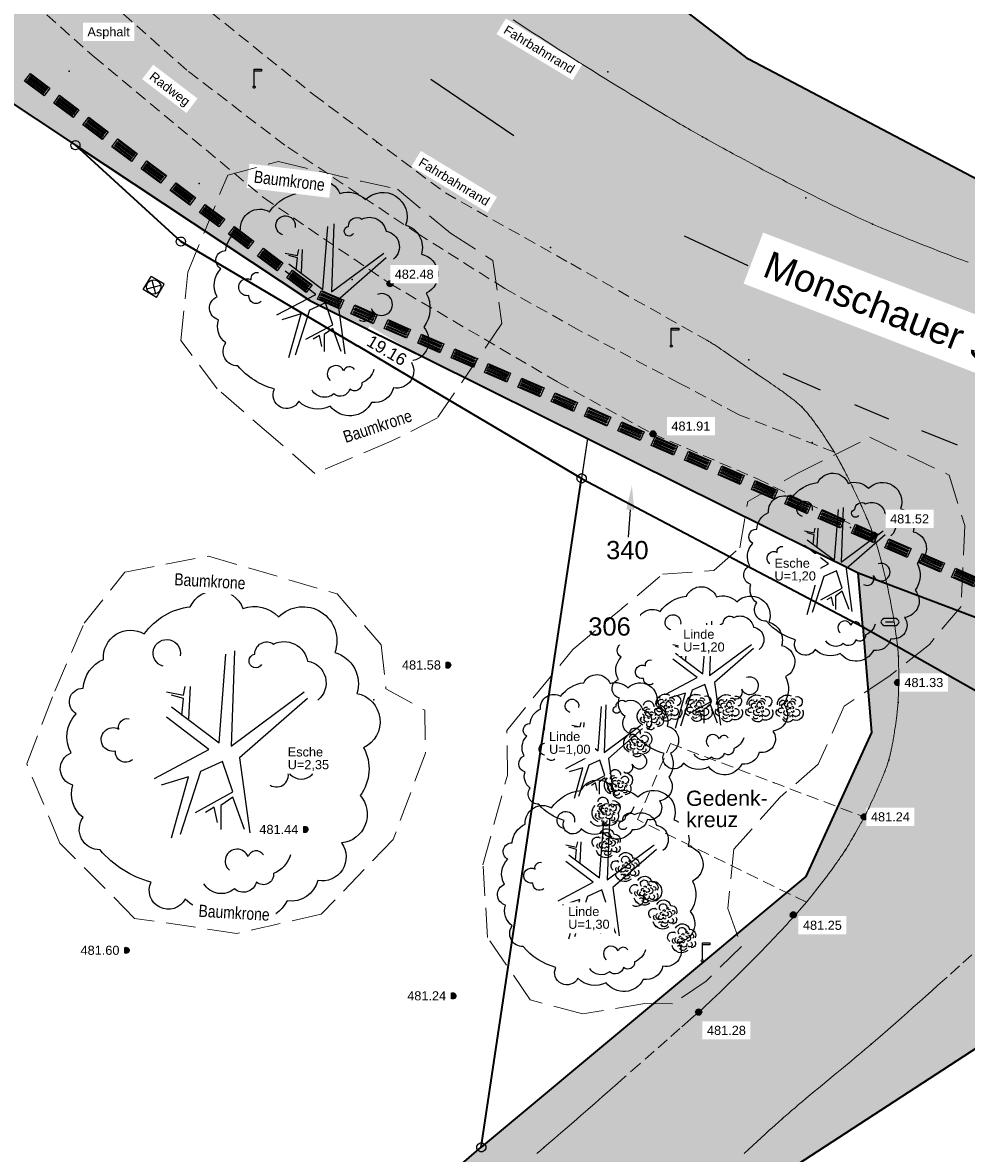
# Model space of a CAD drawing. Header units: metres. Extents: x 32314623 to 32316932, y 5614378 to 5615384.
# Tile 28 of 35: x 32316198 to 32316237, y 5614946 to 5614993. Entities that reach past the tile are written whole.
import ezdxf
from ezdxf import colors
from ezdxf.entities.mleader import LeaderData, LeaderLine
from ezdxf.math import Vec2, Vec3

# ---------------------------------------------------------------- set-up
doc = ezdxf.new("R2010")
doc.units = ezdxf.units.M
for name, pattern in [('1', [0]), ('12', [0]), ('20', [1.5, 0.5, -0.25, 0.5, -0.25]), ('36', [3.45, 1.225, -0.5, 1.225, -0.5]), ('412', [0])]:
    doc.linetypes.add(name, pattern=pattern)
doc.layers.get('0').update_dxf_attribs({"color": 1, "linetype": 'CONTINUOUS'})
for name, color, linetype in [('alte Grenzen', 7, 'CONTINUOUS'), ('B-Plan', 7, 'CONTINUOUS'), ('Bäume Stäucher', 7, 'CONTINUOUS'), ('Diverses', 7, 'CONTINUOUS'), ('Ebene 1', 7, 'CONTINUOUS'), ('Ebene 303', 7, 'CONTINUOUS'), ('Fahrbahn', 7, 'CONTINUOUS'), ('Flurstücksnummer - Straßenname', 7, 'CONTINUOUS'), ('Höhenpunkte', 7, 'CONTINUOUS'), ('Höhentexte', 7, 'CONTINUOUS'), ('Maße', 7, 'CONTINUOUS'), ('Schilder_ Wegweiser_ Signalisierung', 7, 'CONTINUOUS'), ('Straßenbestandspläne', 7, 'CONTINUOUS'), ('Texte  Whs Ga usw', 7, 'CONTINUOUS'), ('Texte zu Fahrbahn - Toptexte', 7, 'CONTINUOUS'), ('vorhandene Straße', 7, 'CONTINUOUS'), ('WS  GS  Hydrant  Gulli  usw', 7, 'CONTINUOUS')]:
    doc.layers.add(name, color=color, linetype=linetype)
doc.styles.add('Flurstücksnummer', font='Arial.ttf')
doc.styles.add('Grenzmaße', font='Arial.ttf')
doc.styles.add('n', font='Arial.ttf')
doc.styles.add('Straßenname', font='Arial.ttf')
doc.styles.add('Textart 33', font='Arial Narrow.ttf')
doc.styles.add('Whs ...   Eigentümer', font='Arial.ttf')

# ---------------------------------------------------------------- blocks, each defined once
blk = doc.blocks.new('S15')
at = {"color": 0, "lineweight": -2}
blk.add_lwpolyline([(0.25, 0.2), (-0.25, 0.2, 0.344344), (-0.5, 0, 0.352988), (-0.25, -0.2), (0.25, -0.2, 0.352988), (0.5, 0, 0.352988)], format="xyb", close=True, dxfattribs=at)
blk.add_lwpolyline([(-0.25, 0), (0.25, 0)], dxfattribs=at)
blk = doc.blocks.new('S4')
at = {"color": 7}
for points in [[(-0.5, 0.5), (0.5, 0.5), (0.5, -0.5)], [(-0.5, 0.5), (-0.5, -0.5)], [(-0.5, -0.5), (0.5, -0.5)]]:
    blk.add_lwpolyline(points, dxfattribs=at)
at = {"color": 0, "lineweight": -2}
blk.add_lwpolyline([(0.408503, -0.23585, -0.577350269), (-0.408503, -0.23585, -0.577350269), (0, 0.471699, -0.577350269)], format="xyb", close=True, dxfattribs=at)
for points in [[(0.333542, 0.333542), (-0.333542, -0.333542)], [(0.333542, -0.333542), (-0.333542, 0.333542)]]:
    blk.add_lwpolyline(points, dxfattribs=at)
blk = doc.blocks.new('S289', base_point=(0, -0.4))
at = {"color": 0, "lineweight": -2}
blk.add_lwpolyline([(0, -0.35), (0, 0.175), (0, 0.45), (0.35, 0.45), (0.35, 0.35), (0, 0.35)], dxfattribs=at)
blk.add_lwpolyline([(0.043301, -0.425, -0.577350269), (-0.043301, -0.425, -0.577350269), (0, -0.35, -0.577350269)], format="xyb", close=True, dxfattribs=at)
blk = doc.blocks.new('S3')
at = {"color": 0, "lineweight": -2}
blk.add_lwpolyline([(0.433013, -0.25, -0.5773502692), (-0.433013, -0.25, -0.5773502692), (0, 0.5, -0.5773502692)], format="xyb", close=True, dxfattribs=at)
blk = doc.blocks.new('S107')
at = {"lineweight": -2}
blk.add_hatch(color=0, dxfattribs=at).paths.add_polyline_path([(0.5, 0), (0.489765, -0.100649), (0.459479, -0.197178), (0.410382, -0.285634), (0.344483, -0.362396), (0.264482, -0.424322), (0.173653, -0.468876), (0.075714, -0.494234), (-0.025325, -0.499358), (-0.125326, -0.484039), (-0.220197, -0.448902), (-0.306053, -0.395388), (-0.379379, -0.325686), (-0.437173, -0.242651), (-0.47707, -0.149682), (-0.497435, -0.050584), (-0.497435, 0.050584), (-0.47707, 0.149682), (-0.437173, 0.242651), (-0.379379, 0.325686), (-0.306053, 0.395388), (-0.220197, 0.448902), (-0.125326, 0.484039), (-0.025325, 0.499358), (0.075714, 0.494234), (0.173653, 0.468876), (0.264482, 0.424322), (0.344483, 0.362396), (0.410382, 0.285634), (0.459479, 0.197178), (0.489765, 0.100649)], flags=0)
at = {"color": 0, "lineweight": -2}
blk.add_lwpolyline([(0.433013, -0.25, -0.5773502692), (-0.433013, -0.25, -0.5773502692), (0, 0.5, -0.5773502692)], format="xyb", close=True, dxfattribs=at)
blk = doc.blocks.new('S115')
at = {"color": 92, "true_color": 0x00cd00}
blk.add_lwpolyline([(0.38, 0.18, -0.720322), (0.4, 0.02, -0.293105), (0.39, -0.12, -0.60356), (0.335, -0.26, -0.682674), (0.265, -0.37, -0.389231), (0.175, -0.43, -0.560861), (0.005, -0.445, -0.33185), (-0.125, -0.425, -0.983969), (-0.225, -0.375, -0.154039), (-0.375, -0.28, -0.618334), (-0.425, -0.185, -0.323718), (-0.455, -0.09, -0.727182), (-0.46, 0.005, -0.3406), (-0.445, 0.12, -0.78117), (-0.425, 0.195, -0.280586), (-0.365, 0.28, -0.603026), (-0.245, 0.355, -0.210061), (-0.11, 0.435, -0.647135), (0.045, 0.43, -0.293004), (0.15, 0.405, -0.808724), (0.315, 0.3, -0.423577)], format="xyb", close=True, dxfattribs=at)
for points in [[(-0.19, 0.26, -2.311325), (-0.14, 0.29)], [(0.1, 0.265, -1.589785), (0.08, 0.295, -0.618917), (0.135, 0.325, -0.49854), (0.235, 0.275, -0.65059), (0.265, 0.16)], [(-0.28, -0.015, -0.683441), (-0.33, 0.01, -1.429021), (-0.32, 0.075, -0.554902), (-0.29, 0.105)], [(0.125, -0.09, 0.752735), (0.175, -0.045, 2.3423), (0.2, 0.015)], [(0.185, -0.295, -0.230204), (0.135, -0.35, -0.683441), (0.085, -0.375, -0.556841), (0.02, -0.395, -0.46095), (-0.07, -0.38)], [(0.105, -0.295, 0.635794), (0.06, -0.3, 1.273144), (0.005, -0.34)]]:
    blk.add_lwpolyline(points, format="xyb", dxfattribs=at)
at = {"color": 34}
for points in [[(0.02, 0.305), (0.01, 0.025), (0.225, 0.185)], [(-0.165, 0.14), (-0.025, 0.035), (-0.005, 0.295)], [(-0.18, 0.185), (-0.13, 0.175), (-0.125, 0.2)], [(-0.11, 0.2), (-0.115, 0.105)], [(-0.135, 0.115), (-0.13, 0.165), (-0.165, 0.175)], [(0.235, 0.165), (0.035, -0.01), (0.065, -0.23)], [(-0.215, -0.07), (-0.055, 0.015), (-0.18, 0.11)], [(-0.095, -0.17), (0.015, -0.11), (-0.015, -0.02), (-0.08, -0.05), (-0.14, -0.235)], [(-0.165, -0.245), (-0.115, -0.065), (-0.195, -0.09)], [(0.05, -0.22), (0.015, -0.125), (-0.02, -0.15), (-0.02, -0.22)], [(-0.03, -0.2), (-0.04, -0.155), (-0.065, -0.17)]]:
    blk.add_lwpolyline(points, dxfattribs=at)
blk = doc.blocks.new('S157')
at = {"lineweight": -2}
blk.add_hatch(color=0, dxfattribs=at).paths.add_polyline_path([(-0.5, 0.2), (0.5, 0.2), (0.5, -0.2), (-0.5, -0.2)], flags=0)
at = {"color": 0, "lineweight": -2}
blk.add_lwpolyline([(0.5, -0.2), (-0.5, -0.2), (-0.5, 0.2), (0.5, 0.2)], close=True, dxfattribs=at)
for points in [[(0.45, 0.15), (-0.45, 0.15)], [(-0.45, 0.1), (0.45, 0.1)], [(0.45, 0.05), (-0.45, 0.05)], [(0.45, 0), (-0.45, 0)], [(-0.45, -0.05), (0.45, -0.05)], [(0.45, -0.1), (-0.45, -0.1)], [(-0.45, -0.15), (0.45, -0.15)]]:
    blk.add_lwpolyline(points, dxfattribs=at)
blk = doc.blocks.new('S56')
at = {"color": 0, "lineweight": -2}
for points in [[(-0.425, 0.1, -0.550634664), (0.025, 0.4)], [(0.175, 0.375, -0.998819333), (0.275, 0.05)], [(-0.275, -0.15, -1.379303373), (-0.3, 0)], [(-0.325, 0.075, -0.80737197), (-0.2, 0.25)], [(-0.225, -0.025, -0.997345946), (-0.15, 0.15)], [(-0.1, 0.275, -0.615619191), (-0.2, 0.2)], [(-0.125, 0, -2.005855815), (-0.075, 0.025)], [(-0.075, 0.075, -1.552292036), (0.05, 0.1)], [(-0.05, 0.2, -0.677464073), (0.15, 0.125)], [(0.025, 0.3, -0.542783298), (0.175, 0.225)], [(0.05, 0.05, -1.166848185), (0.075, -0.025)], [(-0.325, -0.275, -0.646602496), (-0.425, -0.05)], [(0.075, -0.4, -0.548311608), (-0.25, -0.35)], [(-0.025, -0.225, -0.989883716), (-0.175, -0.075)], [(-0.075, -0.325, -0.965521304), (-0.2, -0.275)], [(0, -0.15, -1.325164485), (-0.05, -0.025)], [(0, -0.3, -1.437850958), (0.075, -0.3)], [(0.1, -0.075, -2.005855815), (0.05, -0.1)], [(0.175, -0.025, -1.974146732), (0.075, -0.2)], [(0.4, -0.05, -0.743259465), (0.075, -0.375)]]:
    blk.add_lwpolyline(points, format="xyb", dxfattribs=at)
blk.add_lwpolyline([(0.021651, -0.0125, -0.577350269), (-0.021651, -0.0125, -0.577350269), (0, 0.025, -0.577350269)], format="xyb", close=True, dxfattribs=at)
for p in [(-0.15, 0.425), (-0.275, 0.25), (0.325, 0.075), (0.175, -0.275)]:
    blk.add_point(p, dxfattribs=at)

msp = doc.modelspace()

# ---------------------------------------------------------------- hatches: boundary and pattern name
at = {"layer": 'vorhandene Straße', "lineweight": 25, "true_color": 0xe6d499}
for points in [[(32316248.899, 5614963.565), (32316232.266, 5614969.855), (32316209.689, 5614981.07), (32316182.42, 5614999.149), (32316148.272, 5615021.732), (32316125.8, 5615020.714), (32316148.783, 5615060.967), (32316152.019, 5615055.632), (32316176.673, 5615036.53), (32316193.642, 5615020.412), (32316201.922, 5615012.582), (32316214.848, 5615000.947), (32316227.755, 5614991.008), (32316238.779, 5614985.197), (32316249.956, 5614981.962), (32316259.599, 5614982.082), (32316272.394, 5614977.01), (32316325.551, 5614986.281), (32316325.678, 5614985.587), (32316333.829, 5614987.207), (32316347.535, 5614992.765), (32316357.513, 5614994.533), (32316362.515, 5614994.991), (32316368.405, 5614994.893), (32316377.438, 5614994.746), (32316385.933, 5614996.142), (32316413.987, 5615000.837), (32316433.958, 5615003.669), (32316452.681, 5615005.329), (32316468.607, 5615005.951), (32316482.947, 5615006.081), (32316496.281, 5615006.133), (32316495.479, 5615007.076), (32316512.451, 5615007.062), (32316532.432, 5615007.073), (32316552.454, 5615007.028), (32316571.314, 5615007.017), (32316586.669, 5615007.002), (32316643.482, 5615006.938), (32316662.994, 5615007.109), (32316681.896, 5615008.01), (32316697.996, 5615011.012), (32316703.398, 5615013.144), (32316710.935, 5615017.323), (32316711.216, 5615016.841), (32316714.752, 5615019.63), (32316718.107, 5615021.658), (32316722.909, 5615025.568), (32316730.267, 5615032.72), (32316739.997, 5615042.134), (32316754.547, 5615057.436), (32316762.617, 5615070.113), (32316772.382, 5615090.826), (32316780.263, 5615106.063), (32316787.208, 5615115.185), (32316793.331, 5615120.339), (32316808.752, 5615128.204), (32316823.214, 5615132.685), (32316841.884, 5615132.341), (32316859.883, 5615124.593), (32316873.933, 5615118.489), (32316876.688, 5615117.29), (32316893.904, 5615109.813), (32316907.944, 5615105.074), (32316916.757, 5615103.47), (32316924.936, 5615104.034), (32316931.923, 5615107.995), (32316921.083, 5615086.486), (32316911.008, 5615090.968), (32316905.887, 5615093.048), (32316890.069, 5615099.622), (32316864.468, 5615110.193), (32316853.49, 5615114.684), (32316850.802, 5615115.785), (32316847.763, 5615116.613), (32316840.534, 5615119.516), (32316831.036, 5615119.246), (32316820.093, 5615118.873), (32316813.326, 5615117.599), (32316806.093, 5615114.922), (32316803.483, 5615113.291), (32316799.131, 5615111.587), (32316794.695, 5615107.805), (32316789.978, 5615103.004), (32316786.42, 5615097.946), (32316780.951, 5615086.953), (32316771.323, 5615065.164), (32316765.134, 5615054.421), (32316754.562, 5615041.971), (32316727.099, 5615016.319), (32316716.146, 5615008.384), (32316708.607, 5615003.644), (32316708.003, 5615002.577), (32316706.682, 5615001.832), (32316687.021, 5614996.812), (32316683.476, 5614997.735), (32316682.935, 5614996.777), (32316678.701, 5614989.254), (32316664.566, 5614995.556), (32316642.134, 5614995.435), (32316618.953, 5614995.414), (32316584.728, 5614995.34), (32316563.738, 5614995.293), (32316529.979, 5614995.284), (32316513.653, 5614995.243), (32316513.233, 5614995.24), (32316495.149, 5614995.007), (32316495.258, 5614995.704), (32316477.089, 5614995.61), (32316476.955, 5614994.775), (32316459.27, 5614994.582), (32316442.128, 5614989.947), (32316422.308, 5614987.379), (32316405.285, 5614987.64), (32316378.584, 5614982.829), (32316350.037, 5614977.743), (32316292.224, 5614968.161), (32316254.36, 5614961.499)], [(32316247.824, 5614962.684), (32316238.07, 5614964.455), (32316232.453, 5614967.635), (32316232.266, 5614969.855), (32316254.36, 5614961.499)], [(32316174.342, 5614910.139), (32316216.752, 5614946.199), (32316230.106, 5614957.353), (32316232.818, 5614963.277), (32316232.453, 5614967.635), (32316238.07, 5614964.455), (32316247.824, 5614962.684), (32316254.36, 5614961.499), (32316226.309, 5614943.238), (32316179.821, 5614903.686), (32316169.861, 5614895.2), (32316153.544, 5614876.086), (32316091.162, 5614790.124), (32316045.777, 5614713.839), (32316039.987, 5614706.088), (32315975.745, 5614631.088), (32315906.445, 5614561.947), (32315862.415, 5614523.613), (32315840.607, 5614499.19), (32315813.638, 5614462.476), (32315803.318, 5614458.911), (32315831.339, 5614501.145), (32315841.16, 5614512.316), (32315857.587, 5614528.723), (32315902.078, 5614566.787), (32315970.936, 5614635.457), (32316037.639, 5614715.07), (32316079.08, 5614783.367), (32316098.454, 5614813.841), (32316128.16, 5614855.559), (32316146.92, 5614881.394), (32316163.861, 5614901.227)]]:
    msp.add_hatch(color=41, dxfattribs=at).paths.add_polyline_path(points, flags=0)

# ---------------------------------------------------------------- linework, layer by layer
at = {"layer": 'alte Grenzen', "color": 7, "linetype": '1', "lineweight": 35}
for p, q in [((32316182.42, 5614999.149), (32316200.041, 5614987.466)), ((32316204.383, 5614983.497), (32316200.041, 5614987.466)), ((32316232.453, 5614967.635), (32316232.266, 5614969.855)), ((32316174.342, 5614910.139), (32316216.752, 5614946.199))]:
    msp.add_line(p, q, dxfattribs=at)
at = {"layer": 'Diverses', "color": 7, "true_color": 0xffffff}
for p in [(32316199.786, 5614990.517), (32316221.966, 5614990.483), (32316212.457, 5614987.586), (32316205.139, 5614985.883), (32316230.115, 5614985.302), (32316219.602, 5614983.254), (32316211.434, 5614981.94), (32316227.771, 5614978.625), (32316230.367, 5614975.218), (32316231.948, 5614971.727), (32316224.09, 5614964.718, 481.267), (32316212.329, 5614964.63), (32316229.153, 5614947.387, 481.031)]:
    msp.add_point(p, dxfattribs=at)
at = {"layer": 'Fahrbahn', "color": 7, "linetype": '20', "lineweight": 18}
msp.add_lwpolyline([(32316225.7, 5614951.769), (32316225.381, 5614951.49), (32316224.928, 5614951.091), (32316224.402, 5614950.627), (32316223.875, 5614950.163), (32316223.275, 5614949.635), (32316222.662, 5614949.096), (32316222.356, 5614948.827), (32316222.047, 5614948.555), (32316221.742, 5614948.288), (32316221.437, 5614948.02), (32316221.137, 5614947.757), (32316220.849, 5614947.506), (32316220.561, 5614947.254), (32316220.285, 5614947.013), (32316220.029, 5614946.791), (32316219.773, 5614946.569), (32316219.537, 5614946.364), (32316219.329, 5614946.185), (32316219.19, 5614946.065), (32316219.043, 5614945.939)], dxfattribs=at)
at = {"layer": 'Fahrbahn', "color": 7, "true_color": 0xffffff}
for p in [(32316225.859, 5614987.809), (32316232.859, 5614984.216), (32316228.074, 5614978.059), (32316229.944, 5614976.688), (32316233.921, 5614966.418), (32316233.91, 5614964.517), (32316233.526, 5614962.147), (32316231.74, 5614958.445), (32316232.802, 5614950.444), (32316219.329, 5614946.185)]:
    msp.add_point(p, dxfattribs=at)
at = {"layer": 'Straßenbestandspläne', "color": 253, "linetype": '412', "lineweight": 25, "true_color": 0xb2b2b2}
for p, q in [((32316214.668, 5614990.181), (32316218.089, 5614987.859)), ((32316225.106, 5614983.732), (32316227.731, 5614982.508)), ((32316232.122, 5614976.792), (32316233.521, 5614976.191)), ((32316234.879, 5614975.723), (32316236.338, 5614975.121))]:
    msp.add_line(p, q, dxfattribs=at)

# ---------------------------------------------------------------- block references
at = {"layer": 'alte Grenzen', "color": 7, "xscale": 0.375, "yscale": 0.375}
for p in [(32316200.041, 5614987.466), (32316204.383, 5614983.497), (32316220.881, 5614973.747), (32316216.752, 5614946.199)]:
    msp.add_blockref('S3', p, dxfattribs=at)
at = {"layer": 'B-Plan', "color": 7, "xscale": 1.0025, "yscale": 1.0025}
for p, rotation in [((32316198.467, 5614989.961), 323.111500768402), ((32316199.667, 5614989.061), 323.111500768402), ((32316200.867, 5614988.16), 323.111500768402), ((32316202.066, 5614987.26), 323.111500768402), ((32316203.266, 5614986.359), 323.111500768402), ((32316204.466, 5614985.459), 323.111500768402), ((32316205.665, 5614984.559), 323.111500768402), ((32316206.865, 5614983.658), 323.111500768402), ((32316208.065, 5614982.758), 323.111500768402), ((32316209.264, 5614981.858), 323.111500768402), ((32316210.549, 5614981.103), 336.34151177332), ((32316211.923, 5614980.501), 336.34151177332), ((32316214.671, 5614979.297), 336.34151177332), ((32316216.045, 5614978.695), 336.34151177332), ((32316217.419, 5614978.093), 336.34151177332), ((32316218.793, 5614977.491), 336.34151177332), ((32316220.167, 5614976.889), 336.34151177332), ((32316221.54, 5614976.287), 336.34151177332), ((32316222.914, 5614975.685), 336.34151177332), ((32316224.288, 5614975.083), 336.34151177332), ((32316225.662, 5614974.481), 336.34151177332), ((32316227.036, 5614973.879), 336.34151177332), ((32316228.41, 5614973.277), 336.34151177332), ((32316229.784, 5614972.675), 336.34151177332), ((32316231.158, 5614972.074), 336.34151177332), ((32316232.532, 5614971.472), 336.34151177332), ((32316233.906, 5614970.87), 336.34151177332), ((32316235.28, 5614970.268), 336.34151177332), ((32316236.654, 5614969.666), 336.34151177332)]:
    msp.add_blockref('S157', p, dxfattribs=dict(at, rotation=rotation))
at = {"layer": 'Bäume Stäucher', "color": 94}
for p, xscale, yscale in [((32316210.483, 5614981.174), 10, 10), ((32316231.492, 5614970.1), 8, 8), ((32316206.308, 5614962.372), 14, 14), ((32316226.073, 5614965.422), 8, 8), ((32316221.738, 5614962.287), 7, 7), ((32316221.845, 5614956.984), 9, 9)]:
    msp.add_blockref('S115', p, dxfattribs=dict(at, xscale=xscale, yscale=yscale))
at = {"layer": 'Ebene 303', "color": 3, "xscale": 1.25, "yscale": 1.25}
for p, rotation in [((32316223.75, 5614964.001), 63.29164731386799), ((32316224.471, 5614964.325), 359.545030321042), ((32316225.721, 5614964.315), 359.545030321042), ((32316226.971, 5614964.305), 359.545030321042), ((32316228.221, 5614964.295), 359.545030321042), ((32316229.471, 5614964.285), 359.545030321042), ((32316223.189, 5614962.884), 63.29164731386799), ((32316222.396, 5614961.184, 481.257), 65.96188138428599), ((32316221.887, 5614960.043, 481.232), 65.96188138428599), ((32316221.906, 5614958.71, 481.217), 128.456591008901), ((32316222.683, 5614957.731, 481.228), 128.456591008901), ((32316223.461, 5614956.752, 481.24), 128.456591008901), ((32316224.238, 5614955.774, 481.252), 128.456591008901), ((32316225.015, 5614954.795, 481.263), 128.456591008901)]:
    msp.add_blockref('S56', p, dxfattribs=dict(at, rotation=rotation))
at = {"layer": 'Höhenpunkte', "color": 7, "xscale": 0.2525, "yscale": 0.2525}
for p in [(32316212.992, 5614981.764, 482.476), (32316223.82, 5614975.576, 481.914), (32316232.9, 5614971.403, 481.524), (32316215.364, 5614966.058, 481.577), (32316233.893, 5614965.336, 481.329), (32316232.517, 5614959.805, 481.245), (32316209.493, 5614959.288, 481.441), (32316229.597, 5614955.769, 481.253), (32316202.13, 5614954.311, 481.6), (32316215.58, 5614952.435, 481.241), (32316225.7, 5614951.769, 481.28)]:
    msp.add_blockref('S107', p, dxfattribs=at)
at = {"layer": 'Schilder_ Wegweiser_ Signalisierung', "color": 7, "xscale": 0.875, "yscale": 0.875}
for p in [(32316207.397, 5614989.859), (32316224.573, 5614979.194), (32316225.853, 5614953.879)]:
    msp.add_blockref('S289', p, dxfattribs=at)
at = {"layer": 'WS  GS  Hydrant  Gulli  usw', "color": 7, "xscale": 0.6275, "yscale": 0.6275, "rotation": 149.417737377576}
msp.add_blockref('S4', (32316203.265, 5614981.628, 482.94), dxfattribs=at)
at = {"layer": 'WS  GS  Hydrant  Gulli  usw', "color": 4, "xscale": 0.75, "yscale": 0.75}
msp.add_blockref('S15', (32316233.577, 5614967.832, 481.401), dxfattribs=at)

# ---------------------------------------------------------------- leaders
at = {"layer": 'Flurstücksnummer - Straßenname', "color": 7, "lineweight": 30}
ml = msp.add_multileader_mtext('Standard', dxfattribs=at)
ml.set_content('340', color=256, style='Flurstücksnummer')
ml.set_leader_properties(linetype='CONTINUOUS')
ml.build(insert=Vec2(0, 0))
ml.multileader.update_dxf_attribs({"has_dogleg": 0, "dogleg_length": 0, "arrow_head_size": 1})
ctx = ml.context
ctx.base_point, ctx.char_height, ctx.arrow_head_size, ctx.landing_gap_size = Vec3(32316222.764, 5614971.168), 0.75, 1, 0
notes = []
notes.append((ctx, [(0, (1, 1, 0), (32316222.801, 5614971.318), (0, 0), 0, [(0, [(32316222.952, 5614973.453)], 0, [])])]))
ctx.mtext.insert, ctx.mtext.alignment, ctx.mtext.line_spacing_factor = Vec3(32316222.764, 5614971.168), 2, 0.84
for ctx, leaders in notes:
    for number, flags, end, landing, length, lines in leaders:
        leader = LeaderData()
        leader.index, (leader.has_last_leader_line, leader.has_dogleg_vector, leader.attachment_direction) = number, flags
        leader.last_leader_point, leader.dogleg_vector, leader.dogleg_length = Vec3(end), Vec3(landing), length
        for number, points, colour, breaks in lines:
            line = LeaderLine()
            line.index, line.vertices, line.color, line.breaks = number, Vec3.list(points), colors.encode_raw_color(colour), breaks
            leader.lines.append(line)
        ctx.leaders.append(leader)

# ---------------------------------------------------------------- next in the draw order: texts
at = {"layer": 'Ebene 1', "color": 7, "lineweight": 35, "char_height": 0.5, "attachment_point": 7, "line_spacing_factor": 0.84, "style": 'Textart 33', "bg_fill": 2}
for insert, rotation in [((32316207.366, 5614985.921), 353.1301), ((32316211.17, 5614975.192), 18.2725), ((32316204.101, 5614969.339), 356.666), ((32316205.098, 5614955.689), 356.666)]:
    msp.add_mtext('Baumkrone', dxfattribs=dict(at, insert=insert, rotation=rotation))
at = {"layer": 'Flurstücksnummer - Straßenname', "color": 7, "lineweight": 35, "insert": (32316234.912, 5614980.127), "char_height": 1.125, "attachment_point": 5, "rotation": 338.9325, "line_spacing_factor": 0.84, "style": 'Straßenname', "bg_fill": 2}
msp.add_mtext('Monschauer Straße', dxfattribs=at)
at = {"layer": 'Flurstücksnummer - Straßenname', "color": 7, "lineweight": 30, "insert": (32316222.03, 5614967.261), "char_height": 0.75, "attachment_point": 8, "line_spacing_factor": 0.84, "style": 'Flurstücksnummer', "bg_fill": 2}
msp.add_mtext('306', dxfattribs=at)
at = {"layer": 'Höhentexte', "color": 7, "lineweight": 25, "char_height": 0.375, "line_spacing_factor": 0.84, "style": 'n', "bg_fill": 2}
for s, insert, attachment_point in [('482.48', (32316213.187, 5614981.959, 482.476), 7), ('481.91', (32316224.578, 5614975.705, 481.914), 7), ('481.52', (32316233.582, 5614971.886, 481.524), 7), ('481.58', (32316215.088, 5614966.058, 481.577), 6), ('481.33', (32316234.169, 5614965.336, 481.329), 4), ('481.24', (32316232.793, 5614959.805, 481.245), 4), ('481.44', (32316209.217, 5614959.288, 481.441), 6), ('481.25', (32316229.993, 5614955.531, 481.253), 1), ('481.60', (32316201.854, 5614954.311, 481.6), 6), ('481.24', (32316215.304, 5614952.435, 481.241), 6), ('481.28', (32316226.042, 5614951.202, 481.28), 1)]:
    msp.add_mtext(s, dxfattribs=dict(at, insert=insert, attachment_point=attachment_point))
at = {"layer": 'Maße', "color": 5, "lineweight": 25, "insert": (32316212.734, 5614978.794), "char_height": 0.5, "attachment_point": 8, "rotation": 329.4177, "line_spacing_factor": 0.84, "style": 'Grenzmaße', "bg_fill": 2}
msp.add_mtext('19.16', dxfattribs=at)
at = {"layer": 'Texte  Whs Ga usw', "color": 7, "lineweight": 25, "insert": (32316225.185, 5614959.369), "char_height": 0.6275, "attachment_point": 7, "rotation": 0.2187, "line_spacing_factor": 0.84, "style": 'Whs ...   Eigentümer', "bg_fill": 2}
msp.add_mtext('Gedenk-\\Pkreuz', dxfattribs=at)
at = {"layer": 'Texte zu Fahrbahn - Toptexte', "color": 7, "lineweight": 25, "char_height": 0.375, "attachment_point": 7, "line_spacing_factor": 0.84, "style": 'n', "bg_fill": 2}
for s, insert in [('Asphalt', (32316200.534, 5614991.834)), ('Esche\\PU=1,20', (32316228.822, 5614969.471)), ('Linde\\PU=1,20', (32316225.066, 5614966.546)), ('Linde\\PU=1,00', (32316219.543, 5614962.333)), ('Esche\\PU=2,35', (32316208.781, 5614961.698)), ('Linde\\PU=1,30', (32316220.329, 5614955.128))]:
    msp.add_mtext(s, dxfattribs=dict(at, insert=insert))
for s, insert, rotation in [('Fahrbahnrand', (32316217.63, 5614992.099), 328.805), ('Radweg', (32316202.982, 5614990.13), 322.6961), ('Fahrbahnrand', (32316214.129, 5614986.649), 328.805)]:
    msp.add_mtext(s, dxfattribs=dict(at, insert=insert, rotation=rotation))

# ---------------------------------------------------------------- next in the draw order: linework, layer by layer
at = {"layer": 'alte Grenzen', "color": 7, "linetype": '1', "lineweight": 35}
for p, q in [((32316220.881, 5614973.747), (32316204.383, 5614983.497)), ((32316216.752, 5614946.199), (32316220.881, 5614973.747)), ((32316220.881, 5614973.747), (32316232.453, 5614967.635))]:
    msp.add_line(p, q, dxfattribs=at)
for points in [[(32316259.599, 5614982.082), (32316249.956, 5614981.962), (32316238.779, 5614985.197), (32316227.755, 5614991.008), (32316222.554, 5614995.013)], [(32316200.041, 5614987.466), (32316209.689, 5614981.07), (32316219.295, 5614976.298), (32316221.128, 5614975.388), (32316232.266, 5614969.855)], [(32316232.266, 5614969.855), (32316248.899, 5614963.565), (32316254.36, 5614961.499)], [(32316232.453, 5614967.635), (32316232.818, 5614963.277), (32316230.106, 5614957.353), (32316216.752, 5614946.199)], [(32316232.453, 5614967.635), (32316238.07, 5614964.455), (32316247.824, 5614962.684), (32316254.36, 5614961.499)], [(32316254.36, 5614961.499), (32316226.309, 5614943.238), (32316195.588, 5614917.101), (32316179.821, 5614903.686)]]:
    msp.add_lwpolyline(points, dxfattribs=at)
at = {"layer": 'Diverses', "color": 7, "linetype": '12', "lineweight": 25}
for q in [(32316216.752, 5614946.199), (32316232.453, 5614967.635)]:
    msp.add_line((32316220.881, 5614973.747), q, dxfattribs=at)
for points in [[(32316232.453, 5614967.635), (32316232.266, 5614969.855), (32316221.128, 5614975.388), (32316220.881, 5614973.747)], [(32316216.752, 5614946.199), (32316230.106, 5614957.353), (32316232.818, 5614963.277), (32316232.453, 5614967.635)]]:
    msp.add_lwpolyline(points, dxfattribs=at)
at = {"layer": 'Ebene 1', "color": 3, "linetype": '36', "lineweight": 18}
for points in [[(32316205.883, 5614977.432), (32316204.387, 5614979.42), (32316204.665, 5614982.241), (32316206.311, 5614986.238), (32316208.405, 5614986.793), (32316211.804, 5614985.981), (32316213.3, 5614985.661), (32316215.48, 5614983.844), (32316217.232, 5614982.711), (32316217.596, 5614980.125), (32316214.946, 5614976.235), (32316213.043, 5614975.273), (32316209.901, 5614973.948), (32316208.277, 5614975.359)], [(32316224.62, 5614952.102), (32316223.488, 5614952.122), (32316220.923, 5614951.695), (32316218.764, 5614952.272), (32316217.012, 5614954.837), (32316216.82, 5614957.829), (32316217.824, 5614961.526), (32316217.803, 5614963.364), (32316220.517, 5614966.699), (32316224.214, 5614969.796), (32316226.33, 5614969.946), (32316227.398, 5614970.886), (32316227.719, 5614972.789), (32316229.707, 5614973.921), (32316232.742, 5614975.439), (32316236.012, 5614973.879), (32316236.653, 5614971.805), (32316236.503, 5614968.471), (32316235.2, 5614966.911), (32316233.533, 5614965.587), (32316231.695, 5614964.368), (32316230.626, 5614961.975), (32316229.044, 5614960.607), (32316227.142, 5614958.47), (32316226.907, 5614956.034), (32316227.463, 5614954.474), (32316226.01, 5614953.042)], [(32316199.402, 5614958.726), (32316198.035, 5614961.996), (32316199.189, 5614964.988), (32316200.407, 5614967.788), (32316202.074, 5614969.883), (32316205.515, 5614970.545), (32316210.816, 5614968.985), (32316212.632, 5614966.891), (32316212.825, 5614965.074), (32316214.428, 5614964.198), (32316214.449, 5614962.424), (32316213.124, 5614958.876), (32316210.153, 5614955.798), (32316206.691, 5614955.007), (32316202.48, 5614955.627)]]:
    msp.add_lwpolyline(points, close=True, dxfattribs=at)
at = {"layer": 'Fahrbahn', "color": 7, "linetype": '20', "lineweight": 18}
for points, elevation in [([(32316231.287, 5614974.823), (32316227.319, 5614976.387), (32316224.898, 5614977.673), (32316220.768, 5614979.848), (32316217.714, 5614981.566), (32316214.191, 5614983.787), (32316208.666, 5614987.466), (32316204.625, 5614990.555), (32316199.422, 5614995.166), (32316195.938, 5614998.29), (32316195.355, 5614999.235), (32316197.17, 5614999.289), (32316199.237, 5614998.476), (32316203.847, 5614994.365), (32316209.863, 5614989.534), (32316215.272, 5614985.505), (32316220.432, 5614982.588), (32316226.03, 5614979.44)], 482.115), ([(32316194.224, 5614997.058), (32316197.742, 5614993.83), (32316200.808, 5614991.104), (32316207.778, 5614985.312), (32316212.992, 5614981.764), (32316219.903, 5614977.708), (32316223.82, 5614975.576), (32316228.12, 5614973.727), (32316232.9, 5614971.403)], 481.524)]:
    msp.add_lwpolyline(points, dxfattribs=dict(at, elevation=elevation))
for points in [[(32316218.068, 5614992.622), (32316218.335, 5614992.448), (32316218.602, 5614992.274), (32316218.873, 5614992.099), (32316219.145, 5614991.923), (32316219.416, 5614991.748), (32316219.69, 5614991.573), (32316219.963, 5614991.398), (32316220.237, 5614991.224), (32316220.51, 5614991.05), (32316220.783, 5614990.878), (32316221.055, 5614990.706), (32316221.327, 5614990.536), (32316221.595, 5614990.368), (32316221.864, 5614990.201), (32316222.13, 5614990.036), (32316222.393, 5614989.874), (32316222.655, 5614989.712), (32316222.913, 5614989.554), (32316223.166, 5614989.4), (32316223.419, 5614989.245), (32316223.666, 5614989.095), (32316223.907, 5614988.951), (32316224.148, 5614988.806), (32316224.383, 5614988.666), (32316224.609, 5614988.533), (32316224.722, 5614988.466), (32316224.833, 5614988.4), (32316224.942, 5614988.337), (32316225.051, 5614988.273), (32316225.158, 5614988.211), (32316225.262, 5614988.15), (32316225.366, 5614988.09), (32316225.469, 5614988.031), (32316225.568, 5614987.974), (32316225.668, 5614987.917), (32316225.765, 5614987.862), (32316225.859, 5614987.809), (32316225.965, 5614987.749), (32316226.079, 5614987.685), (32316226.199, 5614987.619), (32316226.318, 5614987.552), (32316226.444, 5614987.483), (32316226.575, 5614987.411), (32316226.707, 5614987.339), (32316226.843, 5614987.264), (32316226.984, 5614987.188), (32316227.125, 5614987.111), (32316227.27, 5614987.033), (32316227.419, 5614986.953), (32316227.568, 5614986.873), (32316227.72, 5614986.791), (32316227.875, 5614986.708), (32316228.031, 5614986.626), (32316228.189, 5614986.542), (32316228.348, 5614986.458), (32316228.508, 5614986.373), (32316228.67, 5614986.288), (32316228.833, 5614986.203), (32316228.995, 5614986.118), (32316229.159, 5614986.033), (32316229.323, 5614985.948), (32316229.487, 5614985.863), (32316229.651, 5614985.778), (32316229.815, 5614985.695), (32316229.978, 5614985.611), (32316230.141, 5614985.528), (32316230.302, 5614985.446), (32316230.464, 5614985.365), (32316230.623, 5614985.284), (32316230.781, 5614985.206), (32316230.938, 5614985.127), (32316231.093, 5614985.05), (32316231.245, 5614984.975), (32316231.397, 5614984.901), (32316231.546, 5614984.828), (32316231.69, 5614984.758), (32316231.835, 5614984.689), (32316231.976, 5614984.622), (32316232.111, 5614984.558), (32316232.247, 5614984.494), (32316232.378, 5614984.433), (32316232.502, 5614984.376), (32316232.565, 5614984.347), (32316232.626, 5614984.32), (32316232.686, 5614984.293), (32316232.745, 5614984.266), (32316232.803, 5614984.24), (32316232.859, 5614984.216), (32316232.92, 5614984.189), (32316232.984, 5614984.161), (32316233.052, 5614984.132), (32316233.12, 5614984.103), (32316233.192, 5614984.073), (32316233.266, 5614984.041), (32316233.414, 5614983.979), (32316233.575, 5614983.912), (32316233.743, 5614983.843), (32316233.911, 5614983.774), (32316234.088, 5614983.702), (32316234.268, 5614983.629), (32316234.448, 5614983.556), (32316234.632, 5614983.483), (32316234.817, 5614983.409), (32316235.001, 5614983.336), (32316235.186, 5614983.263), (32316235.367, 5614983.192), (32316235.548, 5614983.121), (32316235.725, 5614983.052), (32316235.895, 5614982.986), (32316236.064, 5614982.92), (32316236.226, 5614982.858), (32316236.377, 5614982.8), (32316236.528, 5614982.743), (32316236.667, 5614982.69), (32316236.791, 5614982.644)], [(32316226.03, 5614979.44), (32316226.057, 5614979.425), (32316226.086, 5614979.408), (32316226.118, 5614979.389), (32316226.15, 5614979.37), (32316226.184, 5614979.349), (32316226.22, 5614979.326), (32316226.256, 5614979.303), (32316226.293, 5614979.279), (32316226.333, 5614979.254), (32316226.373, 5614979.228), (32316226.414, 5614979.201), (32316226.456, 5614979.173), (32316226.542, 5614979.117), (32316226.632, 5614979.056), (32316226.726, 5614978.992), (32316226.82, 5614978.928), (32316226.917, 5614978.862), (32316227.015, 5614978.794), (32316227.21, 5614978.659), (32316227.409, 5614978.521), (32316227.592, 5614978.393), (32316227.683, 5614978.329), (32316227.771, 5614978.268), (32316227.852, 5614978.212), (32316227.933, 5614978.156), (32316228.008, 5614978.104), (32316228.074, 5614978.059), (32316228.198, 5614977.974), (32316228.351, 5614977.871), (32316228.518, 5614977.758), (32316228.602, 5614977.702), (32316228.689, 5614977.643), (32316228.777, 5614977.582), (32316228.865, 5614977.522), (32316228.954, 5614977.46), (32316229.043, 5614977.397), (32316229.087, 5614977.366), (32316229.132, 5614977.335), (32316229.175, 5614977.303), (32316229.219, 5614977.272), (32316229.262, 5614977.24), (32316229.305, 5614977.209), (32316229.348, 5614977.178), (32316229.39, 5614977.147), (32316229.431, 5614977.116), (32316229.472, 5614977.085), (32316229.512, 5614977.055), (32316229.551, 5614977.024), (32316229.589, 5614976.994), (32316229.627, 5614976.964), (32316229.663, 5614976.935), (32316229.7, 5614976.906), (32316229.734, 5614976.877), (32316229.768, 5614976.849), (32316229.801, 5614976.821), (32316229.832, 5614976.793), (32316229.861, 5614976.766), (32316229.891, 5614976.739), (32316229.918, 5614976.713), (32316229.944, 5614976.688), (32316229.969, 5614976.663), (32316229.995, 5614976.636), (32316230.022, 5614976.607), (32316230.049, 5614976.578), (32316230.076, 5614976.547), (32316230.105, 5614976.514), (32316230.133, 5614976.481), (32316230.162, 5614976.447), (32316230.192, 5614976.411), (32316230.221, 5614976.375), (32316230.251, 5614976.337), (32316230.282, 5614976.299), (32316230.312, 5614976.26), (32316230.343, 5614976.22), (32316230.374, 5614976.179), (32316230.405, 5614976.139), (32316230.436, 5614976.097), (32316230.468, 5614976.054), (32316230.499, 5614976.012), (32316230.53, 5614975.969), (32316230.562, 5614975.925), (32316230.593, 5614975.881), (32316230.624, 5614975.837), (32316230.655, 5614975.793), (32316230.687, 5614975.749), (32316230.717, 5614975.704), (32316230.748, 5614975.66), (32316230.779, 5614975.615), (32316230.809, 5614975.571), (32316230.838, 5614975.527), (32316230.898, 5614975.439), (32316230.955, 5614975.352), (32316231.009, 5614975.268), (32316231.063, 5614975.185), (32316231.115, 5614975.105), (32316231.161, 5614975.03), (32316231.208, 5614974.955), (32316231.25, 5614974.885), (32316231.287, 5614974.823), (32316231.317, 5614974.772), (32316231.349, 5614974.717), (32316231.381, 5614974.659), (32316231.414, 5614974.602), (32316231.448, 5614974.541), (32316231.482, 5614974.477), (32316231.517, 5614974.414), (32316231.553, 5614974.348), (32316231.589, 5614974.279), (32316231.625, 5614974.211), (32316231.662, 5614974.141), (32316231.699, 5614974.068), (32316231.736, 5614973.996), (32316231.774, 5614973.922), (32316231.812, 5614973.846), (32316231.85, 5614973.77), (32316231.888, 5614973.693), (32316231.927, 5614973.616), (32316231.965, 5614973.538), (32316232.004, 5614973.459), (32316232.042, 5614973.379), (32316232.08, 5614973.3), (32316232.119, 5614973.22), (32316232.157, 5614973.139), (32316232.194, 5614973.059), (32316232.232, 5614972.979), (32316232.269, 5614972.899), (32316232.306, 5614972.819), (32316232.343, 5614972.739), (32316232.378, 5614972.66), (32316232.414, 5614972.581), (32316232.449, 5614972.503), (32316232.483, 5614972.425), (32316232.517, 5614972.348), (32316232.551, 5614972.272), (32316232.583, 5614972.198), (32316232.615, 5614972.123), (32316232.646, 5614972.05), (32316232.675, 5614971.979), (32316232.705, 5614971.908), (32316232.733, 5614971.839), (32316232.76, 5614971.772), (32316232.786, 5614971.705), (32316232.812, 5614971.641), (32316232.835, 5614971.579), (32316232.859, 5614971.517), (32316232.88, 5614971.459), (32316232.9, 5614971.403), (32316232.913, 5614971.366), (32316232.927, 5614971.327), (32316232.94, 5614971.287), (32316232.954, 5614971.247), (32316232.967, 5614971.206), (32316232.981, 5614971.164), (32316232.995, 5614971.121), (32316233.008, 5614971.078), (32316233.022, 5614971.034), (32316233.036, 5614970.989), (32316233.05, 5614970.944), (32316233.063, 5614970.897), (32316233.091, 5614970.804), (32316233.119, 5614970.707), (32316233.147, 5614970.607), (32316233.174, 5614970.507), (32316233.202, 5614970.404), (32316233.23, 5614970.298), (32316233.257, 5614970.192), (32316233.285, 5614970.083), (32316233.312, 5614969.972), (32316233.339, 5614969.861), (32316233.366, 5614969.749), (32316233.392, 5614969.634), (32316233.419, 5614969.52), (32316233.445, 5614969.405), (32316233.47, 5614969.288), (32316233.496, 5614969.172), (32316233.521, 5614969.055), (32316233.545, 5614968.938), (32316233.569, 5614968.821), (32316233.592, 5614968.703), (32316233.615, 5614968.586), (32316233.638, 5614968.469), (32316233.659, 5614968.353), (32316233.68, 5614968.238), (32316233.701, 5614968.122), (32316233.721, 5614968.008), (32316233.74, 5614967.896), (32316233.759, 5614967.783), (32316233.776, 5614967.673), (32316233.793, 5614967.564), (32316233.809, 5614967.456), (32316233.824, 5614967.35), (32316233.838, 5614967.247), (32316233.845, 5614967.196), (32316233.851, 5614967.145), (32316233.858, 5614967.095), (32316233.864, 5614967.045), (32316233.869, 5614966.996), (32316233.875, 5614966.948), (32316233.88, 5614966.9), (32316233.885, 5614966.852), (32316233.89, 5614966.806), (32316233.895, 5614966.76), (32316233.899, 5614966.714), (32316233.903, 5614966.67), (32316233.907, 5614966.626), (32316233.91, 5614966.583), (32316233.913, 5614966.541), (32316233.916, 5614966.499), (32316233.919, 5614966.458), (32316233.921, 5614966.418), (32316233.924, 5614966.359), (32316233.927, 5614966.292), (32316233.929, 5614966.22), (32316233.931, 5614966.147), (32316233.933, 5614966.069), (32316233.934, 5614965.988), (32316233.935, 5614965.906), (32316233.936, 5614965.821), (32316233.937, 5614965.733), (32316233.937, 5614965.646), (32316233.937, 5614965.557), (32316233.937, 5614965.468), (32316233.936, 5614965.379), (32316233.935, 5614965.289), (32316233.934, 5614965.202), (32316233.933, 5614965.115), (32316233.931, 5614965.029), (32316233.929, 5614964.948), (32316233.926, 5614964.866), (32316233.924, 5614964.788), (32316233.92, 5614964.716), (32316233.917, 5614964.643), (32316233.914, 5614964.576), (32316233.91, 5614964.517), (32316233.907, 5614964.479), (32316233.904, 5614964.44), (32316233.901, 5614964.398), (32316233.897, 5614964.356), (32316233.893, 5614964.312), (32316233.889, 5614964.266), (32316233.884, 5614964.221), (32316233.879, 5614964.174), (32316233.874, 5614964.125), (32316233.868, 5614964.076), (32316233.863, 5614964.026), (32316233.856, 5614963.974), (32316233.844, 5614963.872), (32316233.83, 5614963.764), (32316233.815, 5614963.655), (32316233.8, 5614963.546), (32316233.783, 5614963.434), (32316233.766, 5614963.323), (32316233.757, 5614963.267), (32316233.748, 5614963.211), (32316233.739, 5614963.156), (32316233.73, 5614963.101), (32316233.72, 5614963.046), (32316233.711, 5614962.991), (32316233.701, 5614962.937), (32316233.691, 5614962.883), (32316233.681, 5614962.831), (32316233.672, 5614962.778), (32316233.661, 5614962.726), (32316233.651, 5614962.675), (32316233.641, 5614962.625), (32316233.631, 5614962.576), (32316233.621, 5614962.528), (32316233.61, 5614962.48), (32316233.6, 5614962.434), (32316233.589, 5614962.389), (32316233.579, 5614962.345), (32316233.568, 5614962.302), (32316233.558, 5614962.262), (32316233.547, 5614962.221), (32316233.537, 5614962.183), (32316233.526, 5614962.147), (32316233.515, 5614962.109), (32316233.503, 5614962.069), (32316233.489, 5614962.027), (32316233.475, 5614961.985), (32316233.46, 5614961.94), (32316233.444, 5614961.895), (32316233.428, 5614961.849), (32316233.411, 5614961.802), (32316233.393, 5614961.753), (32316233.374, 5614961.705), (32316233.355, 5614961.655), (32316233.335, 5614961.604), (32316233.315, 5614961.553), (32316233.295, 5614961.501), (32316233.273, 5614961.448), (32316233.252, 5614961.395), (32316233.23, 5614961.341), (32316233.207, 5614961.287), (32316233.184, 5614961.233), (32316233.161, 5614961.179), (32316233.138, 5614961.124), (32316233.114, 5614961.069), (32316233.09, 5614961.015), (32316233.066, 5614960.96), (32316233.018, 5614960.85), (32316232.969, 5614960.741), (32316232.92, 5614960.634), (32316232.871, 5614960.527), (32316232.822, 5614960.423), (32316232.775, 5614960.324), (32316232.727, 5614960.225), (32316232.682, 5614960.13), (32316232.638, 5614960.043), (32316232.595, 5614959.956), (32316232.554, 5614959.876), (32316232.517, 5614959.805), (32316232.494, 5614959.762), (32316232.468, 5614959.713), (32316232.44, 5614959.66), (32316232.412, 5614959.608), (32316232.381, 5614959.551), (32316232.348, 5614959.492), (32316232.283, 5614959.374), (32316232.211, 5614959.246), (32316232.139, 5614959.118), (32316232.102, 5614959.054), (32316232.066, 5614958.99), (32316232.03, 5614958.928), (32316231.994, 5614958.866), (32316231.958, 5614958.805), (32316231.924, 5614958.747), (32316231.89, 5614958.689), (32316231.857, 5614958.634), (32316231.826, 5614958.583), (32316231.795, 5614958.533), (32316231.767, 5614958.486), (32316231.74, 5614958.445), (32316231.718, 5614958.409), (32316231.694, 5614958.372), (32316231.669, 5614958.334), (32316231.643, 5614958.295), (32316231.616, 5614958.254), (32316231.588, 5614958.213), (32316231.559, 5614958.171), (32316231.529, 5614958.127), (32316231.498, 5614958.083), (32316231.467, 5614958.038), (32316231.435, 5614957.993), (32316231.402, 5614957.946), (32316231.336, 5614957.853), (32316231.266, 5614957.756), (32316231.194, 5614957.657), (32316231.122, 5614957.559), (32316231.047, 5614957.458), (32316230.972, 5614957.358), (32316230.897, 5614957.258), (32316230.821, 5614957.159), (32316230.747, 5614957.061), (32316230.672, 5614956.964), (32316230.598, 5614956.869), (32316230.527, 5614956.778), (32316230.456, 5614956.687), (32316230.387, 5614956.601), (32316230.323, 5614956.52), (32316230.258, 5614956.44), (32316230.198, 5614956.366), (32316230.144, 5614956.301), (32316230.111, 5614956.262), (32316230.078, 5614956.222), (32316230.042, 5614956.181), (32316230.007, 5614956.139), (32316229.971, 5614956.097), (32316229.934, 5614956.054), (32316229.858, 5614955.967), (32316229.779, 5614955.877), (32316229.695, 5614955.783), (32316229.61, 5614955.689), (32316229.522, 5614955.592), (32316229.431, 5614955.492), (32316229.339, 5614955.392), (32316229.244, 5614955.289), (32316229.147, 5614955.185), (32316229.049, 5614955.08), (32316228.949, 5614954.974), (32316228.846, 5614954.866), (32316228.744, 5614954.759), (32316228.64, 5614954.65), (32316228.534, 5614954.54), (32316228.429, 5614954.431), (32316228.322, 5614954.321), (32316228.215, 5614954.211), (32316228.107, 5614954.101), (32316227.999, 5614953.991), (32316227.891, 5614953.882), (32316227.784, 5614953.772), (32316227.676, 5614953.664), (32316227.569, 5614953.557), (32316227.463, 5614953.451), (32316227.357, 5614953.345), (32316227.252, 5614953.242), (32316227.148, 5614953.139), (32316227.045, 5614953.038), (32316226.945, 5614952.94), (32316226.845, 5614952.842), (32316226.747, 5614952.747), (32316226.651, 5614952.655), (32316226.556, 5614952.563), (32316226.464, 5614952.475), (32316226.376, 5614952.391), (32316226.287, 5614952.307), (32316226.203, 5614952.228), (32316226.123, 5614952.153), (32316226.042, 5614952.078), (32316225.967, 5614952.008), (32316225.896, 5614951.944), (32316225.825, 5614951.88), (32316225.76, 5614951.821), (32316225.7, 5614951.769)], [(32316227.577, 5614945.944), (32316227.753, 5614946.109), (32316227.93, 5614946.273), (32316228.103, 5614946.434), (32316228.27, 5614946.587), (32316228.436, 5614946.741), (32316228.595, 5614946.886), (32316228.743, 5614947.021), (32316228.818, 5614947.088), (32316228.889, 5614947.152), (32316228.958, 5614947.214), (32316229.026, 5614947.275), (32316229.091, 5614947.333), (32316229.153, 5614947.387), (32316229.209, 5614947.436), (32316229.268, 5614947.488), (32316229.331, 5614947.542), (32316229.394, 5614947.597), (32316229.46, 5614947.653), (32316229.529, 5614947.712), (32316229.667, 5614947.83), (32316229.816, 5614947.956), (32316229.973, 5614948.087), (32316230.129, 5614948.219), (32316230.294, 5614948.356), (32316230.462, 5614948.496), (32316230.629, 5614948.636), (32316230.801, 5614948.778), (32316230.973, 5614948.921), (32316231.317, 5614949.206), (32316231.661, 5614949.49), (32316231.975, 5614949.751), (32316232.133, 5614949.882), (32316232.283, 5614950.007), (32316232.422, 5614950.123), (32316232.561, 5614950.24), (32316232.689, 5614950.347), (32316232.802, 5614950.444), (32316232.89, 5614950.518), (32316232.982, 5614950.597), (32316233.079, 5614950.681), (32316233.176, 5614950.765), (32316233.278, 5614950.853), (32316233.383, 5614950.945), (32316233.488, 5614951.037), (32316233.597, 5614951.132), (32316233.71, 5614951.231), (32316233.822, 5614951.33), (32316233.938, 5614951.432), (32316234.056, 5614951.536), (32316234.292, 5614951.745), (32316234.538, 5614951.965), (32316234.789, 5614952.189), (32316235.04, 5614952.413), (32316235.297, 5614952.643), (32316235.553, 5614952.873), (32316236.065, 5614953.332), (32316236.576, 5614953.793), (32316237.045, 5614954.214)]]:
    msp.add_lwpolyline(points, dxfattribs=at)
msp.add_polyline3d([(32316230.144, 5614956.301, 481.223), (32316229.482, 5614956.615, 481.223), (32316223.183, 5614959.694, 481.223), (32316224.542, 5614962.824, 481.223), (32316232.517, 5614959.805, 481.245)], dxfattribs=at)
at = {"layer": 'Straßenbestandspläne', "color": 253, "linetype": '412', "lineweight": 25, "true_color": 0xb2b2b2}
msp.add_line((32316229.161, 5614978.065), (32316230.7, 5614977.389), dxfattribs=at)

# ---------------------------------------------------------------- next in the draw order: block references
at = {"layer": 'B-Plan', "color": 7, "xscale": 1.0025, "yscale": 1.0025, "rotation": 336.34151177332}
msp.add_blockref('S157', (32316213.297, 5614979.899), dxfattribs=at)

doc.saveas('drawing.dxf')
